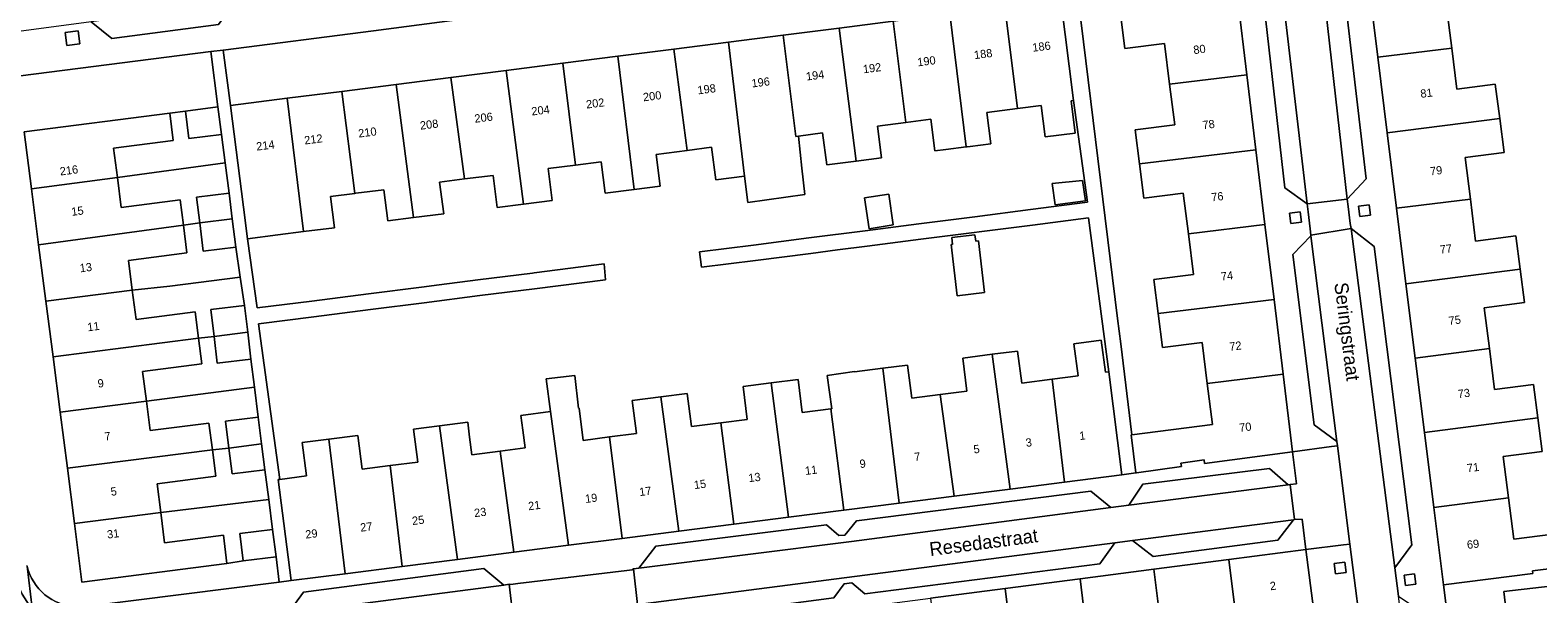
# Model space of a CAD drawing. Header units: metres. Extents: x 151448 to 154749, y 463108 to 465296.
# Tile 56 of 256: x 152837 to 152975, y 463582 to 463634. Entities that reach past the tile are written whole.
import ezdxf
from ezdxf.enums import TextEntityAlignment as Align

# ---------------------------------------------------------------- set-up
doc = ezdxf.new("R2010")
doc.units = ezdxf.units.M
for name, color, linetype, lineweight in [('B-PV-GR-GROENVOORZIENING-GV', 253, 'Continuous', 9), ('B-PV-OG-BEBOUWING-GV', 1, 'Continuous', 9), ('B-PV-OG-BEBOUWING-T18', 2, 'Continuous', 9), ('B-PV-OG-TERREIN_ERF-GV', 253, 'Continuous', 9), ('B-PV-OG-TOPOGRAFIE-T18', 2, 'Continuous', 9), ('B-PV-VH-OPENVERHARDING_BETONSTRAATSTEEN-GV', 253, 'Continuous', 9), ('B-PV-VH-OPENVERHARDING_STRAATBAKSTEEN-GV', 253, 'Continuous', 9), ('B-PV-VH-OPENVERHARDING_TEGEL-GV', 253, 'Continuous', 9)]:
    doc.layers.add(name, color=color, linetype=linetype, lineweight=lineweight)
doc.styles.add('Drong', font='txt', dxfattribs={"height": 1.8})

msp = doc.modelspace()

# ---------------------------------------------------------------- linework, layer by layer
at = {"layer": 'B-PV-GR-GROENVOORZIENING-GV', "flags": 128}
for points in [[(152840.569, 463632.181), (152841.761, 463632.326), (152841.616, 463633.517), (152840.425, 463633.372)], [(152952.043, 463615.961), (152952.996, 463616.077), (152952.88, 463617.03), (152951.927, 463616.914)], [(152958.328, 463616.598), (152959.281, 463616.714), (152959.165, 463617.667), (152958.212, 463617.551)], [(152956.113, 463584.043), (152957.066, 463584.159), (152956.95, 463585.112), (152955.997, 463584.996)], [(152962.471, 463582.986), (152963.424, 463583.102), (152963.308, 463584.055), (152962.355, 463583.939)]]:
    msp.add_lwpolyline(points, close=True, dxfattribs=at)
at = {"layer": 'B-PV-OG-BEBOUWING-GV', "flags": 128}
for points in [[(152959.099, 463637.989), (152959.954, 463631.11), (152966.688, 463631.942), (152966.226, 463635.685), (152969.708, 463636.134), (152969.44, 463638.848), (152969.398, 463639.269)], [(152926.008, 463635.698), (152927.145, 463626.443), (152929.306, 463626.718), (152929.67, 463623.862), (152932.397, 463624.21), (152932.024, 463627.137), (152932.255, 463627.166), (152931.085, 463636.345)], [(152936.53, 463635.024), (152936.921, 463631.916), (152940.529, 463632.371), (152940.996, 463628.665), (152948.027, 463629.517), (152947.203, 463636.317)], [(152915.825, 463634.401), (152916.991, 463625.167), (152919.266, 463625.457), (152919.632, 463622.582), (152920.613, 463622.707), (152922.468, 463622.943), (152920.977, 463635.057)], [(152927.145, 463626.443), (152926.008, 463635.698), (152920.977, 463635.057), (152922.468, 463622.943), (152922.576, 463622.957), (152922.848, 463622.992), (152924.717, 463623.23), (152924.353, 463626.087)], [(152907.204, 463623.933), (152909.402, 463624.213), (152909.771, 463621.311), (152912.453, 463621.653), (152910.917, 463633.776), (152905.811, 463633.126), (152906.951, 463623.901)], [(152916.991, 463625.167), (152915.825, 463634.401), (152910.917, 463633.776), (152912.453, 463621.653), (152914.772, 463621.948), (152914.404, 463624.838)], [(152892.251, 463619.055), (152894.62, 463619.356), (152894.249, 463622.265), (152897.057, 463622.622), (152895.846, 463631.856), (152890.742, 463631.206)], [(152895.846, 463631.856), (152897.057, 463622.622), (152899.287, 463622.906), (152899.664, 463619.945), (152902.3, 463620.28), (152900.834, 463632.492)], [(152900.834, 463632.492), (152902.3, 463620.28), (152902.588, 463617.877), (152907.784, 463618.611), (152907.522, 463621.016), (152907.204, 463623.933), (152906.951, 463623.901), (152905.811, 463633.126)], [(152960.809, 463624.23), (152971.058, 463625.547), (152970.659, 463628.649), (152967.151, 463628.198), (152966.688, 463631.942), (152959.954, 463631.11)], [(152885.752, 463630.57), (152880.591, 463629.913), (152882.17, 463617.733), (152884.787, 463618.066), (152884.417, 463620.976), (152886.885, 463621.291)], [(152885.752, 463630.57), (152886.885, 463621.291), (152889.224, 463621.589), (152889.59, 463618.716), (152892.251, 463619.055), (152890.742, 463631.206)], [(152870.583, 463628.638), (152872.141, 463616.501), (152874.897, 463616.853), (152874.53, 463619.731), (152876.807, 463620.021), (152875.56, 463629.272)], [(152876.807, 463620.021), (152879.388, 463620.35), (152879.761, 463617.426), (152882.17, 463617.733), (152880.591, 463629.913), (152875.56, 463629.272)], [(152938.247, 463621.397), (152948.856, 463622.684), (152948.027, 463629.517), (152940.996, 463628.665), (152941.463, 463624.96), (152937.855, 463624.506)], [(152866.792, 463618.707), (152865.622, 463628.006), (152860.63, 463627.37), (152862.123, 463615.226), (152864.957, 463615.587), (152864.596, 463618.428)], [(152865.622, 463628.006), (152866.792, 463618.707), (152866.906, 463618.722), (152869.461, 463619.048), (152869.823, 463616.206), (152872.141, 463616.501), (152870.583, 463628.638)], [(152851.378, 463626.215), (152851.692, 463623.7), (152854.65, 463624.07), (152854.336, 463626.585)], [(152855.486, 463626.715), (152856.664, 463617.468), (152857.032, 463614.579), (152859.801, 463614.931), (152862.123, 463615.226), (152860.63, 463627.37)], [(152837.356, 463619.12), (152845.19, 463620.154), (152844.845, 463622.838), (152850.266, 463623.535), (152849.946, 463626.027), (152836.687, 463624.322)], [(152971.058, 463625.547), (152960.809, 463624.23), (152961.665, 463617.35), (152968.388, 463618.181), (152967.917, 463621.992), (152971.456, 463622.444)], [(152949.681, 463615.882), (152948.856, 463622.684), (152938.247, 463621.397), (152938.639, 463618.289), (152942.246, 463618.744), (152942.713, 463615.038)], [(152845.19, 463620.154), (152837.356, 463619.12), (152838.012, 463614.015), (152851.197, 463615.808), (152850.9, 463618.116), (152845.54, 463617.427)], [(152933.349, 463618.027), (152933.052, 463619.892), (152930.296, 463619.623), (152930.586, 463617.671)], [(152855.36, 463618.74), (152852.399, 463618.381), (152852.683, 463616.033), (152855.645, 463616.387)], [(152913.652, 463615.489), (152915.841, 463615.842), (152915.431, 463618.624), (152913.23, 463618.314)], [(152972.93, 463611.803), (152972.54, 463614.84), (152968.859, 463614.369), (152968.388, 463618.181), (152961.665, 463617.35), (152962.52, 463610.469)], [(152838.67, 463608.901), (152846.543, 463609.893), (152846.195, 463612.598), (152851.521, 463613.283), (152851.197, 463615.808), (152838.012, 463614.015)], [(152855.645, 463616.387), (152852.683, 463616.033), (152852.997, 463613.446), (152855.958, 463613.805)], [(152949.681, 463615.882), (152942.713, 463615.038), (152943.18, 463611.334), (152939.572, 463610.879), (152939.964, 463607.771), (152950.508, 463609.049)], [(152921.666, 463609.378), (152924.148, 463609.669), (152923.604, 463614.399), (152923.346, 463614.37), (152923.274, 463614.946), (152921.161, 463614.679), (152921.24, 463614.058), (152921.117, 463614.066)], [(152962.52, 463610.469), (152963.36, 463603.705), (152970.113, 463604.57), (152969.636, 463608.293), (152973.319, 463608.765), (152972.93, 463611.803)], [(152839.322, 463603.826), (152852.561, 463605.522), (152852.253, 463607.913), (152846.887, 463607.223), (152846.543, 463609.893), (152838.67, 463608.901)], [(152944.433, 463601.388), (152951.337, 463602.226), (152950.508, 463609.049), (152939.964, 463607.771), (152940.356, 463604.663), (152943.964, 463605.117)], [(152857.051, 463606.059), (152856.762, 463608.483), (152853.699, 463608.118), (152853.99, 463605.682)], [(152857.051, 463606.059), (152853.99, 463605.682), (152854.279, 463603.253), (152857.342, 463603.618)], [(152852.561, 463605.522), (152839.322, 463603.826), (152839.97, 463598.786), (152847.835, 463599.775), (152847.485, 463602.496), (152852.861, 463603.187)], [(152930.296, 463601.775), (152931.438, 463592.404), (152936.663, 463593.071), (152935.466, 463602.468), (152935.147, 463602.428), (152934.776, 463605.335), (152932.29, 463605.018), (152932.665, 463602.077)], [(152970.113, 463604.57), (152963.36, 463603.705), (152964.204, 463596.927), (152974.521, 463598.249), (152974.13, 463601.3), (152970.59, 463600.846)], [(152920.121, 463600.398), (152917.513, 463600.066), (152917.13, 463603.068), (152914.874, 463602.781), (152916.385, 463590.486), (152921.395, 463591.125)], [(152920.121, 463600.398), (152921.395, 463591.125), (152926.466, 463591.771), (152924.845, 463604.054), (152922.158, 463603.711), (152922.541, 463600.706)], [(152931.438, 463592.404), (152930.296, 463601.775), (152927.532, 463601.423), (152927.159, 463604.349), (152924.845, 463604.054), (152926.466, 463591.771)], [(152891.154, 463587.272), (152889.99, 463596.518), (152887.599, 463596.213), (152887.225, 463599.152), (152887.182, 463599.147), (152886.835, 463602.128), (152884.228, 463601.825), (152884.631, 463598.826), (152886.266, 463586.649)], [(152904.702, 463601.442), (152906.281, 463589.199), (152911.348, 463589.845), (152910.14, 463599.077), (152907.55, 463598.747), (152907.167, 463601.756)], [(152916.385, 463590.486), (152914.874, 463602.781), (152912.298, 463602.453), (152912.294, 463602.49), (152909.807, 463602.112), (152910.23, 463599.089), (152910.14, 463599.077), (152911.348, 463589.845)], [(152937.917, 463593.251), (152937.999, 463593.263), (152942.079, 463593.819), (152942.025, 463594.143), (152944.16, 463594.44), (152944.187, 463594.089), (152952.193, 463595.159), (152951.337, 463602.226), (152944.433, 463601.388), (152944.903, 463597.659), (152937.572, 463596.723), (152937.485, 463596.712)], [(152894.673, 463600.174), (152896.298, 463587.927), (152901.326, 463588.568), (152900.137, 463597.813), (152897.45, 463597.471), (152897.067, 463600.479)], [(152906.281, 463589.199), (152904.702, 463601.442), (152902.153, 463601.117), (152902.535, 463598.119), (152900.137, 463597.813), (152901.326, 463588.568)], [(152840.629, 463593.663), (152853.837, 463595.333), (152853.522, 463597.784), (152848.179, 463597.097), (152847.835, 463599.775), (152839.97, 463598.786)], [(152896.298, 463587.927), (152894.673, 463600.174), (152892.057, 463599.841), (152892.44, 463596.83), (152889.99, 463596.518), (152891.154, 463587.272)], [(152858.013, 463598.328), (152855.025, 463597.957), (152855.331, 463595.494), (152858.316, 463595.891)], [(152876.167, 463585.362), (152874.513, 463597.541), (152872.157, 463597.241), (152872.54, 463594.236), (152870.008, 463593.913), (152871.131, 463584.72)], [(152874.513, 463597.541), (152876.167, 463585.362), (152881.273, 463586.013), (152880.053, 463595.222), (152877.462, 463594.882), (152877.254, 463596.512), (152877.081, 463597.868)], [(152881.273, 463586.013), (152886.266, 463586.649), (152884.631, 463598.826), (152881.929, 463598.477), (152882.1, 463597.13), (152882.305, 463595.518), (152880.053, 463595.222)], [(152964.204, 463596.927), (152965.051, 463590.108), (152971.854, 463590.979), (152971.372, 463594.745), (152974.912, 463595.198), (152974.521, 463598.249)], [(152864.427, 463596.313), (152862.025, 463596.007), (152862.412, 463592.967), (152859.964, 463592.655), (152859.838, 463592.639), (152861.011, 463583.431), (152865.915, 463584.056)], [(152871.131, 463584.72), (152870.008, 463593.913), (152867.471, 463593.59), (152867.081, 463596.651), (152864.427, 463596.313), (152865.915, 463584.056)], [(152841.274, 463588.643), (152849.13, 463589.636), (152848.792, 463592.264), (152854.144, 463592.952), (152853.837, 463595.333), (152840.629, 463593.663)], [(152858.316, 463595.891), (152855.331, 463595.494), (152855.623, 463593.152), (152858.611, 463593.523)], [(152965.051, 463590.108), (152965.927, 463583.063), (152974.087, 463584.078), (152974.058, 463584.315), (152976.262, 463584.589), (152975.881, 463587.654), (152972.336, 463587.214), (152971.854, 463590.979)], [(152849.13, 463589.636), (152841.274, 463588.643), (152841.961, 463583.303), (152855.164, 463585), (152854.834, 463587.571), (152849.484, 463586.883)], [(152859.322, 463588.098), (152856.321, 463587.729), (152856.628, 463585.223), (152859.63, 463585.592)], [(152946.381, 463585.352), (152939.548, 463584.465), (152940.831, 463574.288), (152944.015, 463574.701), (152943.581, 463578.042), (152947.256, 463578.519)], [(152953.4, 463586.264), (152946.381, 463585.352), (152947.256, 463578.519), (152950.94, 463578.998), (152950.997, 463578.563), (152951.314, 463575.693), (152954.522, 463576.047), (152954.201, 463578.27), (152954.434, 463578.3)], [(152933.667, 463576.779), (152937.5, 463577.277), (152937.937, 463573.912), (152940.831, 463574.288), (152939.548, 463584.465), (152932.847, 463583.595)], [(152919.217, 463581.825), (152920.059, 463575.02), (152923.962, 463575.527), (152924.405, 463572.121), (152927.263, 463572.492), (152926.013, 463582.707)], [(152932.847, 463583.595), (152926.013, 463582.707), (152927.263, 463572.492), (152930.574, 463572.922), (152930.132, 463576.32), (152933.667, 463576.779)], [(152972.108, 463576.747), (152985.352, 463578.202), (152984.888, 463581.42), (152980.131, 463580.88), (152979.78, 463583.772), (152978.267, 463583.502), (152978.297, 463583.244), (152971.434, 463582.429)]]:
    msp.add_lwpolyline(points, close=True, dxfattribs=at)
at = {"layer": 'B-PV-OG-TERREIN_ERF-GV', "flags": 128}
for points in [[(152875.56, 463629.272), (152880.591, 463629.913), (152885.752, 463630.57), (152890.742, 463631.206), (152895.846, 463631.856), (152900.834, 463632.492), (152905.811, 463633.126), (152910.917, 463633.776), (152915.825, 463634.401), (152920.977, 463635.057), (152926.008, 463635.698), (152931.085, 463636.345), (152930.419, 463641.56), (152921.43, 463640.489), (152868.514, 463633.508), (152854.801, 463631.762), (152855.486, 463626.715), (152860.63, 463627.37), (152865.622, 463628.006), (152870.583, 463628.638)], [(152878.197, 463609.395), (152873.114, 463608.751), (152868.23, 463608.133), (152863.067, 463607.479), (152858.031, 463606.841), (152859.964, 463592.655), (152862.412, 463592.967), (152862.025, 463596.007), (152864.427, 463596.313), (152867.081, 463596.651), (152867.471, 463593.59), (152870.008, 463593.913), (152872.54, 463594.236), (152872.157, 463597.241), (152874.513, 463597.541), (152877.081, 463597.868), (152877.254, 463596.512), (152877.462, 463594.882), (152880.053, 463595.222), (152882.305, 463595.518), (152882.1, 463597.13), (152881.929, 463598.477), (152884.631, 463598.826), (152884.228, 463601.825), (152886.835, 463602.128), (152887.182, 463599.147), (152887.225, 463599.152), (152887.599, 463596.213), (152889.99, 463596.518), (152892.44, 463596.83), (152892.057, 463599.841), (152894.673, 463600.174), (152897.067, 463600.479), (152897.45, 463597.471), (152900.137, 463597.813), (152902.535, 463598.119), (152902.153, 463601.117), (152904.702, 463601.442), (152907.167, 463601.756), (152907.55, 463598.747), (152910.14, 463599.077), (152910.23, 463599.089), (152909.807, 463602.112), (152912.294, 463602.49), (152912.298, 463602.453), (152914.874, 463602.781), (152917.13, 463603.068), (152917.513, 463600.066), (152920.121, 463600.398), (152922.541, 463600.706), (152922.158, 463603.711), (152924.845, 463604.054), (152927.159, 463604.349), (152927.532, 463601.423), (152930.296, 463601.775), (152932.665, 463602.077), (152932.29, 463605.018), (152934.776, 463605.335), (152935.147, 463602.428), (152935.466, 463602.468), (152933.613, 463616.474), (152928.502, 463615.822), (152918.336, 463614.525), (152913.448, 463613.901), (152910.747, 463613.556), (152908.32, 463613.246), (152903.279, 463612.603), (152898.379, 463611.978), (152898.206, 463613.374), (152903.1, 463614.002), (152908.14, 463614.648), (152913.267, 463615.305), (152918.158, 463615.932), (152923.268, 463616.588), (152928.321, 463617.236), (152933.516, 463617.902), (152932.255, 463627.166), (152932.024, 463627.137), (152932.397, 463624.21), (152929.67, 463623.862), (152929.306, 463626.718), (152927.145, 463626.443), (152924.353, 463626.087), (152924.717, 463623.23), (152922.848, 463622.992), (152922.576, 463622.957), (152922.468, 463622.943), (152920.613, 463622.707), (152919.632, 463622.582), (152919.266, 463625.457), (152916.991, 463625.167), (152914.404, 463624.838), (152914.772, 463621.948), (152912.453, 463621.653), (152909.771, 463621.311), (152909.402, 463624.213), (152907.204, 463623.933), (152907.522, 463621.016), (152907.784, 463618.611), (152902.588, 463617.877), (152902.3, 463620.28), (152899.664, 463619.945), (152899.287, 463622.906), (152897.057, 463622.622), (152894.249, 463622.265), (152894.62, 463619.356), (152892.251, 463619.055), (152889.59, 463618.716), (152889.224, 463621.589), (152886.885, 463621.291), (152884.417, 463620.976), (152884.787, 463618.066), (152882.17, 463617.733), (152879.761, 463617.426), (152879.388, 463620.35), (152876.807, 463620.021), (152874.53, 463619.731), (152874.897, 463616.853), (152872.141, 463616.501), (152869.823, 463616.206), (152869.461, 463619.048), (152866.906, 463618.722), (152866.792, 463618.707), (152864.596, 463618.428), (152864.957, 463615.587), (152862.123, 463615.226), (152859.801, 463614.931), (152857.032, 463614.579), (152857.904, 463608.269), (152862.893, 463608.902), (152868.052, 463609.557), (152872.864, 463610.167), (152874.478, 463610.372), (152878.011, 463610.82), (152882.984, 463611.451), (152883.141, 463611.471), (152889.501, 463612.278), (152889.643, 463610.845), (152883.169, 463610.025)], [(152854.65, 463624.07), (152851.692, 463623.7), (152851.378, 463626.215), (152849.946, 463626.027), (152850.266, 463623.535), (152844.845, 463622.838), (152845.19, 463620.154), (152854.992, 463621.5)], [(152854.992, 463621.5), (152845.19, 463620.154), (152845.54, 463617.427), (152850.9, 463618.116), (152851.197, 463615.808), (152852.683, 463616.033), (152852.399, 463618.381), (152855.36, 463618.74)], [(152933.349, 463618.027), (152930.586, 463617.671), (152930.296, 463619.623), (152933.052, 463619.892)], [(152913.652, 463615.489), (152913.23, 463618.314), (152915.431, 463618.624), (152915.841, 463615.842)], [(152846.543, 463609.893), (152849.946, 463610.251), (152856.371, 463611.075), (152855.958, 463613.805), (152852.997, 463613.446), (152852.683, 463616.033), (152851.197, 463615.808), (152851.521, 463613.283), (152846.195, 463612.598)], [(152921.666, 463609.378), (152921.117, 463614.066), (152921.24, 463614.058), (152921.161, 463614.679), (152923.274, 463614.946), (152923.346, 463614.37), (152923.604, 463614.399), (152924.148, 463609.669)], [(152852.561, 463605.522), (152853.99, 463605.682), (152853.699, 463608.118), (152856.762, 463608.483), (152856.371, 463611.075), (152849.946, 463610.251), (152846.543, 463609.893), (152846.887, 463607.223), (152852.253, 463607.913)], [(152857.666, 463601.061), (152857.342, 463603.618), (152854.279, 463603.253), (152853.99, 463605.682), (152852.561, 463605.522), (152852.861, 463603.187), (152847.485, 463602.496), (152847.835, 463599.775)], [(152847.835, 463599.775), (152848.179, 463597.097), (152853.522, 463597.784), (152853.837, 463595.333), (152855.331, 463595.494), (152855.025, 463597.957), (152858.013, 463598.328), (152857.666, 463601.061)], [(152853.837, 463595.333), (152854.144, 463592.952), (152848.792, 463592.264), (152849.13, 463589.636), (152858.963, 463590.836), (152858.611, 463593.523), (152855.623, 463593.152), (152855.331, 463595.494)], [(152849.13, 463589.636), (152849.484, 463586.883), (152854.834, 463587.571), (152855.164, 463585), (152856.628, 463585.223), (152856.321, 463587.729), (152859.322, 463588.098), (152858.963, 463590.836)], [(152972.108, 463576.747), (152971.434, 463582.429), (152978.297, 463583.244), (152978.267, 463583.502), (152979.78, 463583.772), (152980.131, 463580.88), (152984.888, 463581.42), (152985.352, 463578.202), (152985.671, 463575.987), (152979.189, 463575.198), (152979.595, 463572.281), (152979.871, 463570.296), (152979.988, 463569.306), (152986.546, 463570.084), (152986.86, 463567.434), (152987.195, 463564.615), (152980.599, 463563.832), (152980.914, 463561.184), (152974.052, 463560.37), (152973.388, 463565.963), (152972.735, 463571.467)]]:
    msp.add_lwpolyline(points, close=True, dxfattribs=at)
for points in [[(152932.049, 463641.677), (152936.262, 463607.327), (152936.548, 463605.014), (152937.572, 463596.723), (152944.903, 463597.659), (152944.433, 463601.388), (152943.964, 463605.117), (152940.356, 463604.663), (152939.964, 463607.771), (152939.572, 463610.879), (152943.18, 463611.334), (152942.713, 463615.038), (152942.246, 463618.744), (152938.639, 463618.289), (152938.247, 463621.397), (152937.855, 463624.506), (152941.463, 463624.96), (152940.996, 463628.665), (152940.529, 463632.371), (152936.921, 463631.916), (152936.53, 463635.024)], [(152966.226, 463635.685), (152966.688, 463631.942), (152967.151, 463628.198), (152970.659, 463628.649), (152971.058, 463625.547), (152971.456, 463622.444), (152967.917, 463621.992), (152968.388, 463618.181), (152968.859, 463614.369), (152972.54, 463614.84), (152972.93, 463611.803), (152973.319, 463608.765), (152969.636, 463608.293), (152970.113, 463604.57), (152970.59, 463600.846), (152974.13, 463601.3), (152974.521, 463598.249), (152974.912, 463595.198), (152971.372, 463594.745), (152971.854, 463590.979), (152972.336, 463587.214), (152975.881, 463587.654)], [(152859.63, 463585.592), (152856.628, 463585.223), (152855.164, 463585), (152841.961, 463583.303), (152841.274, 463588.643), (152840.629, 463593.663), (152839.97, 463598.786), (152839.322, 463603.826), (152838.67, 463608.901), (152838.012, 463614.015), (152837.356, 463619.12), (152836.687, 463624.322), (152849.946, 463626.027), (152851.378, 463626.215), (152854.336, 463626.585), (152853.695, 463631.621), (152834.934, 463629.232), (152834.764, 463629.203)], [(152841.441, 463581.035), (152842.304, 463581.07), (152859.913, 463583.292), (152859.63, 463585.592)], [(152976.262, 463584.589), (152974.058, 463584.315), (152974.087, 463584.078), (152965.927, 463583.063), (152968.736, 463560.911), (152969.502, 463557.135)]]:
    msp.add_lwpolyline(points, dxfattribs=at)
at = {"layer": 'B-PV-OG-TERREIN_ERF-GV'}
msp.add_lwpolyline([(152836.956, 463584.765, 0.3334286), (152841.441, 463581.035)], format="xyb", dxfattribs=at)
at = {"layer": 'B-PV-VH-OPENVERHARDING_BETONSTRAATSTEEN-GV', "flags": 128}
for points in [[(152957.157, 463618.177), (152957.178, 463618.178), (152958.895, 463620.032), (152956.336, 463641.854), (152954.329, 463643.414)], [(152950.585, 463642.798), (152949.024, 463640.869), (152951.488, 463619.219), (152953.517, 463617.773), (152950.601, 463642.662)], [(152855.824, 463636.013), (152842.795, 463634.352), (152844.681, 463632.833), (152854.378, 463634.104)], [(152957.517, 463615.497), (152957.455, 463615.955), (152957.263, 463617.511), (152957.178, 463618.178), (152957.157, 463618.177), (152953.517, 463617.773), (152953.606, 463617.033), (152953.787, 463615.49), (152953.857, 463614.917)], [(152961.496, 463584.595), (152963.062, 463586.687), (152959.612, 463613.875), (152957.517, 463615.497)], [(152953.865, 463614.856), (152952.234, 463613.15), (152954.163, 463597.623), (152956.225, 463596.117)], [(152951.78, 463592.164), (152950.106, 463593.643), (152938.565, 463592.212), (152937.298, 463590.302)], [(152892.172, 463584.492), (152892.548, 463581.25), (152893.055, 463581.311), (152936.006, 463586.87), (152937.61, 463587.087), (152952.275, 463588.981), (152952.366, 463588.993), (152951.988, 463592.185), (152951.987, 463592.191), (152951.78, 463592.164), (152937.298, 463590.302), (152935.66, 463590.083), (152912.041, 463587.009), (152892.678, 463584.554)], [(152935.66, 463590.083), (152933.836, 463591.591), (152912.479, 463588.887), (152911.414, 463587.572), (152910.879, 463587.539), (152909.742, 463588.515), (152894.215, 463586.557), (152892.678, 463584.554), (152912.041, 463587.009)], [(152952.275, 463588.981), (152937.61, 463587.087), (152939.493, 463585.638), (152950.856, 463587.128)], [(152893.055, 463581.311), (152894.995, 463579.834), (152910.433, 463581.851), (152911.378, 463583.136), (152912.063, 463583.229), (152913.259, 463582.224), (152934.645, 463584.958), (152936.006, 463586.87)], [(152860.732, 463580.454), (152880.361, 463583.031), (152878.54, 463584.538), (152862.121, 463582.396)], [(152892.548, 463581.25), (152892.172, 463584.492), (152892.054, 463584.418), (152891.582, 463584.361), (152881.642, 463583.161), (152881, 463583.084), (152880.869, 463583.122), (152881.246, 463579.76), (152882.077, 463579.884), (152891.831, 463581.096)], [(152881.246, 463579.76), (152880.869, 463583.122), (152880.361, 463583.031), (152860.732, 463580.454), (152859.094, 463580.297), (152844.253, 463578.342), (152843.333, 463578.228), (152843.731, 463575.019), (152844.806, 463575.13), (152859.62, 463576.936), (152861.196, 463577.212), (152880.798, 463579.698)]]:
    msp.add_lwpolyline(points, close=True, dxfattribs=at)
at = {"layer": 'B-PV-VH-OPENVERHARDING_BETONSTRAATSTEEN-GV'}
msp.add_lwpolyline([(152837.422, 463580.923, -0.1394537), (152836.015, 463583.658)], format="xyb", dxfattribs=at)
at = {"layer": 'B-PV-VH-OPENVERHARDING_STRAATBAKSTEEN-GV', "flags": 128}
for points in [[(152954.329, 463643.414), (152950.64, 463642.866), (152950.585, 463642.798), (152950.601, 463642.662), (152953.517, 463617.773), (152957.157, 463618.177)], [(152956.225, 463596.117), (152956.272, 463595.725), (152957.419, 463586.742), (152958.711, 463576.603), (152961.157, 463557.142), (152961.263, 463557.155), (152964.983, 463557.6), (152961.837, 463582.008), (152961.496, 463584.595), (152957.517, 463615.497), (152953.857, 463614.917), (152953.865, 463614.856)]]:
    msp.add_lwpolyline(points, close=True, dxfattribs=at)
for points in [[(152860.732, 463580.454), (152862.121, 463582.396), (152878.54, 463584.538), (152880.361, 463583.031), (152880.869, 463583.122), (152881, 463583.084), (152881.642, 463583.161), (152891.582, 463584.361), (152892.054, 463584.418), (152892.172, 463584.492), (152892.678, 463584.554), (152894.215, 463586.557), (152909.742, 463588.515), (152910.879, 463587.539), (152911.414, 463587.572), (152912.479, 463588.887), (152933.836, 463591.591), (152935.66, 463590.083), (152937.298, 463590.302), (152938.565, 463592.212), (152950.106, 463593.643), (152951.78, 463592.164), (152951.987, 463592.191), (152951.988, 463592.185), (152952.548, 463592.244), (152952.193, 463595.159), (152944.187, 463594.089), (152944.16, 463594.44), (152942.025, 463594.143), (152942.079, 463593.819), (152937.999, 463593.263), (152937.917, 463593.251), (152936.663, 463593.071), (152931.438, 463592.404), (152926.466, 463591.771), (152921.395, 463591.125), (152916.385, 463590.486), (152911.348, 463589.845), (152906.281, 463589.199), (152901.326, 463588.568), (152896.298, 463587.927), (152891.154, 463587.272), (152886.266, 463586.649), (152881.273, 463586.013), (152876.167, 463585.362), (152871.131, 463584.72), (152865.915, 463584.056), (152861.011, 463583.431), (152859.913, 463583.292), (152842.304, 463581.07)], [(152939.548, 463584.465), (152946.381, 463585.352), (152953.4, 463586.264), (152953.078, 463589.045), (152952.367, 463588.988), (152952.366, 463588.993), (152952.275, 463588.981), (152950.856, 463587.128), (152939.493, 463585.638), (152937.61, 463587.087), (152936.006, 463586.87), (152934.645, 463584.958), (152913.259, 463582.224), (152912.063, 463583.229), (152911.378, 463583.136), (152910.433, 463581.851), (152894.995, 463579.834), (152893.055, 463581.311), (152892.548, 463581.25), (152891.831, 463581.096)], [(152837.422, 463580.923), (152836.956, 463584.765), (152836.952, 463584.801)], [(152836.956, 463584.765), (152837.422, 463580.923)], [(152889.007, 463577.888), (152891.528, 463578.229), (152898.667, 463579.156), (152905.636, 463580.061), (152912.45, 463580.946), (152919.217, 463581.825), (152926.013, 463582.707), (152932.847, 463583.595), (152939.548, 463584.465)]]:
    msp.add_lwpolyline(points, dxfattribs=at)
at = {"layer": 'B-PV-VH-OPENVERHARDING_STRAATBAKSTEEN-GV'}
for points in [[(152841.441, 463581.035, -0.3334286), (152836.956, 463584.765)], [(152836.015, 463583.658, 0.1394537), (152837.422, 463580.923)]]:
    msp.add_lwpolyline(points, format="xyb", dxfattribs=at)
at = {"layer": 'B-PV-VH-OPENVERHARDING_TEGEL-GV', "flags": 128}
for points in [[(152969.502, 463557.135), (152968.736, 463560.911), (152965.927, 463583.063), (152965.051, 463590.108), (152964.204, 463596.927), (152963.36, 463603.705), (152962.52, 463610.469), (152961.665, 463617.35), (152960.809, 463624.23), (152959.954, 463631.11), (152959.099, 463637.989), (152958.293, 463644.469), (152958.236, 463644.926), (152954.247, 463643.966), (152954.329, 463643.414), (152956.336, 463641.854), (152958.895, 463620.032), (152957.178, 463618.178)], [(152871.036, 463638.025), (152869.574, 463636.11), (152859.846, 463634.829), (152857.956, 463636.306), (152855.824, 463636.013), (152854.378, 463634.104), (152844.681, 463632.833), (152842.795, 463634.352), (152833.893, 463633.142), (152832.755, 463631.754), (152830.15, 463628.513), (152834.764, 463629.203), (152834.934, 463629.232), (152853.695, 463631.621), (152854.801, 463631.762), (152868.514, 463633.508), (152921.43, 463640.489), (152930.419, 463641.56), (152932.049, 463641.677), (152936.75, 463642.247), (152939.247, 463642.543), (152946.341, 463643.431), (152950.486, 463643.904)], [(152931.085, 463636.345), (152932.255, 463627.166), (152933.516, 463617.902), (152928.321, 463617.236), (152923.268, 463616.588), (152918.158, 463615.932), (152913.267, 463615.305), (152908.14, 463614.648), (152903.1, 463614.002), (152898.206, 463613.374), (152898.379, 463611.978), (152903.279, 463612.603), (152908.32, 463613.246), (152910.747, 463613.556), (152913.448, 463613.901), (152918.336, 463614.525), (152928.502, 463615.822), (152933.613, 463616.474), (152935.466, 463602.468), (152936.663, 463593.071), (152937.917, 463593.251), (152937.485, 463596.712), (152937.572, 463596.723), (152936.548, 463605.014), (152936.262, 463607.327), (152932.049, 463641.677)], [(152957.178, 463618.178), (152957.263, 463617.511), (152957.455, 463615.955), (152957.517, 463615.497), (152959.612, 463613.875), (152963.062, 463586.687), (152961.496, 463584.595), (152961.837, 463582.008), (152963.868, 463580.649), (152966.633, 463559.114), (152965.049, 463557.068), (152965.068, 463556.949)], [(152961.157, 463557.142), (152961.229, 463556.555), (152959.226, 463558.271), (152957.174, 463574.601), (152958.711, 463576.603), (152957.419, 463586.742), (152956.841, 463586.684), (152953.4, 463586.264), (152954.434, 463578.3), (152954.936, 463574.224), (152955.062, 463573.199), (152956.935, 463557.961)]]:
    msp.add_lwpolyline(points, dxfattribs=at)
for points in [[(152956.272, 463595.725), (152956.225, 463596.117), (152954.163, 463597.623), (152952.234, 463613.15), (152953.865, 463614.856), (152953.857, 463614.917), (152953.787, 463615.49), (152953.606, 463617.033), (152953.517, 463617.773), (152951.488, 463619.219), (152949.024, 463640.869), (152950.585, 463642.798), (152950.64, 463642.866), (152950.486, 463643.904), (152946.341, 463643.431), (152947.203, 463636.317), (152948.027, 463629.517), (152948.856, 463622.684), (152949.681, 463615.882), (152950.508, 463609.049), (152951.337, 463602.226), (152952.193, 463595.159), (152955.751, 463595.666)], [(152840.569, 463632.181), (152840.425, 463633.372), (152841.616, 463633.517), (152841.761, 463632.326)], [(152856.762, 463608.483), (152857.051, 463606.059), (152857.342, 463603.618), (152857.666, 463601.061), (152858.013, 463598.328), (152858.316, 463595.891), (152858.611, 463593.523), (152858.963, 463590.836), (152859.322, 463588.098), (152859.63, 463585.592), (152859.913, 463583.292), (152861.011, 463583.431), (152859.838, 463592.639), (152859.964, 463592.655), (152858.031, 463606.841), (152863.067, 463607.479), (152868.23, 463608.133), (152873.114, 463608.751), (152878.197, 463609.395), (152883.169, 463610.025), (152889.643, 463610.845), (152889.501, 463612.278), (152883.141, 463611.471), (152882.984, 463611.451), (152878.011, 463610.82), (152874.478, 463610.372), (152872.864, 463610.167), (152868.052, 463609.557), (152862.893, 463608.902), (152857.904, 463608.269), (152857.032, 463614.579), (152856.664, 463617.468), (152855.486, 463626.715), (152854.801, 463631.762), (152853.695, 463631.621), (152854.336, 463626.585), (152854.65, 463624.07), (152854.992, 463621.5), (152855.36, 463618.74), (152855.645, 463616.387), (152855.958, 463613.805), (152856.371, 463611.075)], [(152952.043, 463615.961), (152951.927, 463616.914), (152952.88, 463617.03), (152952.996, 463616.077)], [(152958.328, 463616.598), (152958.212, 463617.551), (152959.165, 463617.667), (152959.281, 463616.714)], [(152952.366, 463588.993), (152952.367, 463588.988), (152953.078, 463589.045), (152953.4, 463586.264), (152956.841, 463586.684), (152957.419, 463586.742), (152956.272, 463595.725), (152955.751, 463595.666), (152952.193, 463595.159), (152952.548, 463592.244), (152951.988, 463592.185)], [(152956.113, 463584.043), (152955.997, 463584.996), (152956.95, 463585.112), (152957.066, 463584.159)], [(152962.471, 463582.986), (152962.355, 463583.939), (152963.308, 463584.055), (152963.424, 463583.102)]]:
    msp.add_lwpolyline(points, close=True, dxfattribs=at)

# ---------------------------------------------------------------- texts
at = {"layer": 'B-PV-OG-BEBOUWING-T18', "style": 'Drong'}
for s, rotation, p in [('188', 7.2, (152924.021, 463631.413)), ('186', 7.2, (152929.331, 463632.089)), ('80', 6.9, (152943.717, 463631.837)), ('192', 7.2, (152913.905, 463630.124)), ('190', 7.2, (152918.855, 463630.755)), ('196', 7.2, (152903.76, 463628.832)), ('194', 7.2, (152908.719, 463629.464)), ('200', 7.2, (152893.88, 463627.573)), ('198', 7.2, (152898.84, 463628.205)), ('81', 7.1, (152964.39, 463627.85)), ('204', 7.2, (152883.715, 463626.278)), ('202', 7.2, (152888.694, 463626.913)), ('208', 7.2, (152873.57, 463624.986)), ('206', 7.2, (152878.53, 463625.618)), ('78', 6.9, (152944.547, 463624.993)), ('214', 7.2, (152858.663, 463623.087)), ('212', 7.2, (152863.031, 463623.644)), ('210', 7.2, (152867.951, 463624.27)), ('216', 7.4, (152840.771, 463620.814)), ('79', 7.1, (152965.268, 463620.783)), ('76', 6.9, (152945.344, 463618.415)), ('15', 7.3, (152841.549, 463617.099)), ('77', 7.1, (152966.156, 463613.648)), ('13', 7.4, (152842.31, 463611.958)), ('74', 6.9, (152946.22, 463611.192)), ('75', 7.1, (152966.962, 463607.158)), ('11', 7.3, (152843.001, 463606.584)), ('72', 6.9, (152946.994, 463604.812)), ('9', 7.4, (152843.665, 463601.414)), ('73', 7.1, (152967.791, 463600.495)), ('70', 6.9, (152947.89, 463597.422)), ('7', 7.4, (152844.286, 463596.584)), ('3', 7.2, (152928.171, 463596.02)), ('1', 7.3, (152933.054, 463596.643)), ('7', 7.3, (152918.024, 463594.727)), ('5', 7.2, (152923.417, 463595.415)), ('11', 7.2, (152908.352, 463593.495)), ('9', 7.2, (152913.046, 463594.093)), ('71', 7.1, (152968.63, 463593.74)), ('5', 7.4, (152844.85, 463591.555)), ('17', 7.2, (152893.257, 463591.572)), ('15', 7.2, (152898.236, 463592.206)), ('13', 7.2, (152903.196, 463592.838)), ('21', 7.2, (152883.141, 463590.283)), ('19', 7.2, (152888.327, 463590.944)), ('25', 7.2, (152872.573, 463588.936)), ('23', 7.2, (152878.221, 463589.656)), ('31', 7.3, (152844.796, 463587.7)), ('29', 7.2, (152862.854, 463587.698)), ('27', 7.2, (152867.85, 463588.335)), ('69', 7.1, (152968.627, 463586.758)), ('2', 7.4, (152950.412, 463582.963))]:
    msp.add_text(s, height=0.75, rotation=rotation, dxfattribs=at).set_placement(p, align=Align.MIDDLE)
at = {"layer": 'B-PV-OG-TOPOGRAFIE-T18', "style": 'Drong'}
for s, rotation, p in [('Seringstraat', 277.2, (152957.021, 463606.106)), ('Resedastraat', 7.4, (152924.057, 463586.948))]:
    msp.add_text(s, height=1.25, rotation=rotation, dxfattribs=at).set_placement(p, align=Align.MIDDLE)

doc.saveas('drawing.dxf')
